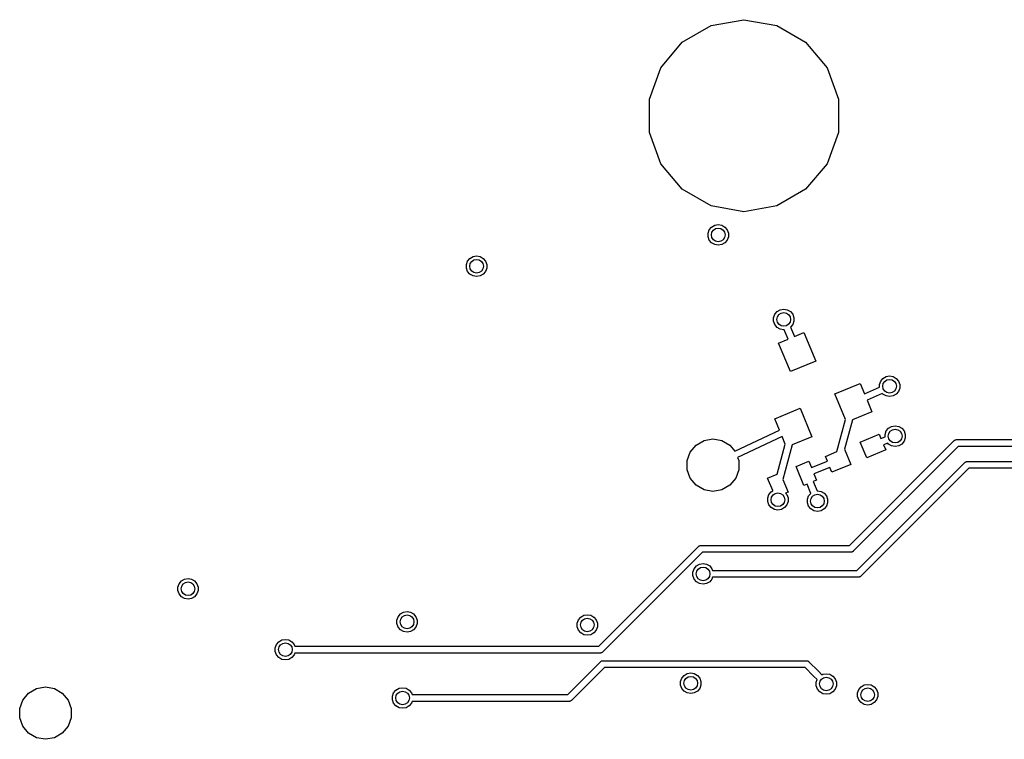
# Model space of a CAD drawing. Extents: x 85.4 to 167.1, y -165.3 to -88.8.
# Tile 3 of 12: x 91.1 to 119.9, y -109.8 to -88.8. Entities that reach past the tile are written whole.
import ezdxf

# ---------------------------------------------------------------- set-up
doc = ezdxf.new("R2010")
doc.units = 0
doc.header["$MEASUREMENT"] = 0
doc.layers.add('BLACK', color=7, linetype='CONTINUOUS')

msp = doc.modelspace()

# ---------------------------------------------------------------- linework, layer by layer
at = {"layer": 'Black'}
for p, q in [((111.345, -88.9949), (112.305, -88.8257)), ((112.305, -88.8257), (113.264, -88.9949)), ((110.502, -89.4819), (111.345, -88.9949)), ((113.264, -88.9949), (114.108, -89.4819)), ((109.876, -90.2281), (110.502, -89.4819)), ((114.108, -89.4819), (114.734, -90.2281)), ((109.543, -91.1434), (109.876, -90.2281)), ((114.734, -90.2281), (115.067, -91.1434)), ((109.543, -92.1174), (109.543, -91.1434)), ((115.067, -91.1434), (115.067, -92.1174)), ((109.876, -93.0327), (109.543, -92.1174)), ((115.067, -92.1174), (114.734, -93.0327)), ((110.502, -93.7789), (109.876, -93.0327)), ((114.734, -93.0327), (114.108, -93.7789)), ((111.345, -94.2659), (110.502, -93.7789)), ((114.108, -93.7789), (113.264, -94.2659)), ((112.305, -94.4351), (111.345, -94.2659)), ((113.264, -94.2659), (112.305, -94.4351)), ((111.292, -94.9647), (111.359, -94.8846)), ((111.359, -94.8846), (111.45, -94.8323)), ((111.45, -94.8323), (111.553, -94.8141)), ((111.553, -94.8141), (111.656, -94.8323)), ((111.656, -94.8323), (111.746, -94.8846)), ((111.746, -94.8846), (111.814, -94.9647)), ((111.256, -95.063), (111.292, -94.9647)), ((111.256, -95.1676), (111.256, -95.063)), ((111.292, -95.2659), (111.256, -95.1676)), ((111.814, -94.9647), (111.849, -95.063)), ((111.849, -95.1676), (111.814, -95.2659)), ((111.849, -95.063), (111.849, -95.1676)), ((111.359, -95.346), (111.292, -95.2659)), ((111.45, -95.3983), (111.359, -95.346)), ((111.553, -95.4164), (111.45, -95.3983)), ((111.656, -95.3983), (111.553, -95.4164)), ((111.746, -95.346), (111.656, -95.3983)), ((111.814, -95.2659), (111.746, -95.346)), ((104.231, -95.8791), (104.298, -95.799)), ((104.298, -95.799), (104.389, -95.7467)), ((104.389, -95.7467), (104.492, -95.7285)), ((104.492, -95.7285), (104.595, -95.7467)), ((104.595, -95.7467), (104.685, -95.799)), ((104.685, -95.799), (104.752, -95.8791)), ((104.195, -95.9774), (104.231, -95.8791)), ((104.195, -96.082), (104.195, -95.9774)), ((104.231, -96.1803), (104.195, -96.082)), ((104.752, -95.8791), (104.788, -95.9774)), ((104.788, -96.082), (104.752, -96.1803)), ((104.788, -95.9774), (104.788, -96.082)), ((104.298, -96.2604), (104.231, -96.1803)), ((104.389, -96.3127), (104.298, -96.2604)), ((104.492, -96.3308), (104.389, -96.3127)), ((104.595, -96.3127), (104.492, -96.3308)), ((104.685, -96.2604), (104.595, -96.3127)), ((104.752, -96.1803), (104.685, -96.2604)), ((113.171, -97.5319), (113.207, -97.4336)), ((113.171, -97.6365), (113.171, -97.5319)), ((113.207, -97.4336), (113.274, -97.3535)), ((113.274, -97.3535), (113.365, -97.3012)), ((113.365, -97.3012), (113.468, -97.283)), ((113.468, -97.283), (113.571, -97.3012)), ((113.571, -97.3012), (113.662, -97.3535)), ((113.662, -97.3535), (113.729, -97.4336)), ((113.729, -97.4336), (113.765, -97.5319)), ((113.765, -97.5319), (113.765, -97.6365)), ((113.207, -97.7347), (113.171, -97.6365)), ((113.274, -97.8149), (113.207, -97.7347)), ((113.365, -97.8671), (113.274, -97.8149)), ((113.729, -97.7347), (113.668, -97.8072)), ((113.668, -97.8072), (113.781, -98.0807)), ((113.765, -97.6365), (113.729, -97.7347)), ((113.468, -97.8853), (113.365, -97.8671)), ((113.483, -97.8827), (113.468, -97.8853)), ((113.596, -98.1573), (113.483, -97.8827)), ((113.781, -98.0807), (114.057, -97.9663)), ((114.057, -97.9663), (114.402, -98.7978)), ((113.318, -98.2724), (113.596, -98.1573)), ((113.662, -99.1039), (113.318, -98.2724)), ((114.402, -98.7978), (113.662, -99.1039)), ((116.368, -99.3042), (116.459, -99.2519)), ((116.459, -99.2519), (116.562, -99.2337)), ((116.562, -99.2337), (116.665, -99.2519)), ((116.665, -99.2519), (116.755, -99.3042)), ((114.961, -99.7566), (115.7, -99.4505)), ((115.7, -99.4505), (115.829, -99.7603)), ((116.265, -99.4826), (116.301, -99.3843)), ((116.265, -99.5606), (116.265, -99.4826)), ((116.301, -99.3843), (116.368, -99.3042)), ((116.755, -99.3042), (116.823, -99.3843)), ((116.823, -99.3843), (116.858, -99.4826)), ((116.858, -99.4826), (116.858, -99.5872)), ((115.271, -100.505), (114.961, -99.7566)), ((115.829, -99.7603), (116.265, -99.5606)), ((116.349, -99.7423), (115.905, -99.9452)), ((116.368, -99.7656), (116.349, -99.7423)), ((116.459, -99.8179), (116.368, -99.7656)), ((116.562, -99.836), (116.459, -99.8179)), ((116.665, -99.8179), (116.562, -99.836)), ((116.755, -99.7656), (116.665, -99.8179)), ((116.823, -99.6855), (116.755, -99.7656)), ((116.858, -99.5872), (116.823, -99.6855)), ((115.905, -99.9452), (116.045, -100.282)), ((113.206, -100.484), (113.945, -100.178)), ((113.945, -100.178), (114.289, -101.009)), ((116.045, -100.282), (115.474, -100.518)), ((113.346, -100.823), (113.206, -100.484)), ((115.022, -101.445), (115.271, -100.505)), ((115.474, -100.518), (115.248, -101.375)), ((116.621, -100.71), (116.724, -100.692)), ((116.724, -100.692), (116.827, -100.71)), ((112.041, -101.432), (113.346, -100.823)), ((115.701, -101.164), (116.256, -100.934)), ((116.256, -100.934), (116.31, -101.066)), ((116.428, -100.941), (116.464, -100.842)), ((116.428, -101.015), (116.428, -100.941)), ((116.464, -100.842), (116.531, -100.762)), ((116.531, -100.762), (116.621, -100.71)), ((116.827, -100.71), (116.918, -100.762)), ((116.918, -100.762), (116.985, -100.842)), ((116.985, -100.842), (117.021, -100.941)), ((117.021, -100.941), (117.021, -101.045)), ((110.738, -101.459), (110.909, -101.255)), ((110.909, -101.255), (111.139, -101.122)), ((111.139, -101.122), (111.4, -101.076)), ((111.4, -101.076), (111.662, -101.122)), ((111.662, -101.122), (111.892, -101.255)), ((111.892, -101.255), (112.041, -101.432)), ((113.423, -101.008), (112.12, -101.616)), ((113.278, -102.108), (113.514, -101.229)), ((113.514, -101.229), (113.423, -101.008)), ((113.717, -101.246), (113.444, -102.26)), ((114.289, -101.009), (113.717, -101.246)), ((115.388, -104.185), (118.45, -101.122)), ((115.893, -101.626), (115.701, -101.164)), ((116.31, -101.066), (116.428, -101.015)), ((116.509, -101.197), (116.387, -101.251)), ((116.387, -101.251), (116.447, -101.396)), ((116.531, -101.224), (116.509, -101.197)), ((116.621, -101.276), (116.531, -101.224)), ((116.724, -101.294), (116.621, -101.276)), ((116.827, -101.276), (116.724, -101.294)), ((116.918, -101.224), (116.827, -101.276)), ((116.985, -101.143), (116.918, -101.224)), ((117.021, -101.045), (116.985, -101.143)), ((118.45, -101.122), (118.454, -101.119)), ((118.454, -101.119), (118.457, -101.116)), ((118.457, -101.116), (118.468, -101.109)), ((118.468, -101.109), (118.479, -101.102)), ((118.479, -101.102), (118.483, -101.101)), ((118.483, -101.101), (118.487, -101.098)), ((118.487, -101.098), (118.5, -101.096)), ((118.5, -101.096), (118.512, -101.093)), ((118.512, -101.093), (118.517, -101.093)), ((118.517, -101.093), (118.521, -101.092)), ((118.521, -101.092), (131.496, -101.092)), ((110.647, -101.708), (110.738, -101.459)), ((114.685, -101.585), (115.022, -101.445)), ((115.248, -101.375), (115.431, -101.817)), ((118.563, -101.292), (115.5, -104.355)), ((116.447, -101.396), (115.893, -101.626)), ((131.496, -101.292), (118.563, -101.292)), ((110.647, -101.974), (110.647, -101.708)), ((112.12, -101.616), (112.154, -101.708)), ((112.154, -101.708), (112.154, -101.974)), ((113.828, -101.88), (114.198, -101.727)), ((114.198, -101.727), (114.275, -101.913)), ((114.275, -101.913), (114.742, -101.722)), ((114.742, -101.722), (114.685, -101.585)), ((115.431, -101.817), (114.876, -102.047)), ((115.606, -104.916), (118.76, -101.762)), ((118.76, -101.762), (118.764, -101.76)), ((118.764, -101.76), (118.766, -101.756)), ((118.766, -101.756), (118.778, -101.75)), ((118.778, -101.75), (118.788, -101.742)), ((118.788, -101.742), (118.793, -101.741)), ((118.793, -101.741), (118.796, -101.739)), ((118.796, -101.739), (118.809, -101.737)), ((118.809, -101.737), (118.822, -101.733)), ((118.822, -101.733), (118.826, -101.734)), ((118.826, -101.734), (118.831, -101.733)), ((118.831, -101.733), (132.475, -101.733)), ((110.738, -102.224), (110.647, -101.974)), ((112.154, -101.974), (112.063, -102.224)), ((112.997, -102.224), (113.278, -102.108)), ((114.058, -102.434), (113.828, -101.88)), ((114.818, -101.907), (114.351, -102.097)), ((114.351, -102.097), (114.427, -102.281)), ((114.876, -102.047), (114.818, -101.907)), ((118.872, -101.933), (115.718, -105.087)), ((132.475, -101.933), (118.872, -101.933)), ((110.909, -102.427), (110.738, -102.224)), ((111.139, -102.56), (110.909, -102.427)), ((111.892, -102.427), (111.662, -102.56)), ((112.063, -102.224), (111.892, -102.427)), ((113.146, -102.585), (112.997, -102.224)), ((113.444, -102.26), (113.596, -102.626)), ((114.148, -102.397), (114.058, -102.434)), ((114.256, -102.665), (114.148, -102.397)), ((114.427, -102.281), (114.332, -102.32)), ((114.332, -102.32), (114.442, -102.591)), ((111.4, -102.606), (111.139, -102.56)), ((111.662, -102.56), (111.4, -102.606)), ((113, -102.797), (113.035, -102.699)), ((113.035, -102.699), (113.103, -102.619)), ((113.103, -102.619), (113.146, -102.594)), ((113.146, -102.594), (113.146, -102.585)), ((113.596, -102.626), (113.521, -102.656)), ((113.521, -102.656), (113.557, -102.699)), ((113.557, -102.699), (113.593, -102.797)), ((114.194, -102.739), (114.256, -102.665)), ((114.442, -102.591), (114.454, -102.589)), ((114.454, -102.589), (114.557, -102.607)), ((114.557, -102.607), (114.648, -102.659)), ((114.648, -102.659), (114.715, -102.739)), ((113, -102.902), (113, -102.797)), ((113.035, -103), (113, -102.902)), ((113.103, -103.08), (113.035, -103)), ((113.557, -103), (113.49, -103.08)), ((113.593, -102.902), (113.557, -103)), ((113.593, -102.797), (113.593, -102.902)), ((114.158, -102.838), (114.194, -102.739)), ((114.158, -102.942), (114.158, -102.838)), ((114.194, -103.04), (114.158, -102.942)), ((114.715, -102.739), (114.751, -102.838)), ((114.751, -102.942), (114.715, -103.04)), ((114.751, -102.838), (114.751, -102.942)), ((113.193, -103.133), (113.103, -103.08)), ((113.296, -103.151), (113.193, -103.133)), ((113.399, -103.133), (113.296, -103.151)), ((113.49, -103.08), (113.399, -103.133)), ((114.261, -103.12), (114.194, -103.04)), ((114.351, -103.173), (114.261, -103.12)), ((114.454, -103.191), (114.351, -103.173)), ((114.557, -103.173), (114.454, -103.191)), ((114.648, -103.12), (114.557, -103.173)), ((114.715, -103.04), (114.648, -103.12)), ((108.062, -107.131), (110.979, -104.214)), ((111.091, -104.385), (108.174, -107.302)), ((110.979, -104.214), (110.983, -104.211)), ((110.983, -104.211), (110.986, -104.208)), ((110.986, -104.208), (110.997, -104.202)), ((110.997, -104.202), (111.008, -104.194)), ((111.008, -104.194), (111.012, -104.193)), ((111.012, -104.193), (111.016, -104.191)), ((111.016, -104.191), (111.029, -104.188)), ((111.029, -104.188), (111.041, -104.185)), ((111.041, -104.185), (111.046, -104.185)), ((111.046, -104.185), (111.05, -104.185)), ((111.05, -104.185), (115.388, -104.185)), ((115.429, -104.385), (111.091, -104.385)), ((115.433, -104.384), (115.429, -104.385)), ((115.438, -104.384), (115.433, -104.384)), ((115.45, -104.381), (115.438, -104.384)), ((115.463, -104.379), (115.45, -104.381)), ((115.467, -104.376), (115.463, -104.379)), ((115.471, -104.375), (115.467, -104.376)), ((115.482, -104.368), (115.471, -104.375)), ((115.493, -104.361), (115.482, -104.368)), ((115.496, -104.358), (115.493, -104.361)), ((115.5, -104.355), (115.496, -104.358)), ((110.917, -104.785), (111.008, -104.733)), ((111.008, -104.733), (111.111, -104.715)), ((111.111, -104.715), (111.214, -104.733)), ((111.214, -104.733), (111.304, -104.785)), ((110.814, -104.964), (110.85, -104.865)), ((110.814, -105.068), (110.814, -104.964)), ((110.85, -104.865), (110.917, -104.785)), ((111.304, -104.785), (111.371, -104.865)), ((111.371, -104.865), (111.39, -104.916)), ((111.39, -104.916), (111.535, -104.916)), ((111.535, -104.916), (115.606, -104.916)), ((95.7623, -105.401), (95.7981, -105.303)), ((95.7981, -105.303), (95.8653, -105.222)), ((95.8653, -105.222), (95.9559, -105.17)), ((95.9559, -105.17), (96.0589, -105.152)), ((96.0589, -105.152), (96.1619, -105.17)), ((96.1619, -105.17), (96.2525, -105.222)), ((96.2525, -105.222), (96.3197, -105.303)), ((96.3197, -105.303), (96.3555, -105.401)), ((110.85, -105.167), (110.814, -105.068)), ((110.917, -105.247), (110.85, -105.167)), ((111.008, -105.299), (110.917, -105.247)), ((111.111, -105.317), (111.008, -105.299)), ((111.214, -105.299), (111.111, -105.317)), ((111.304, -105.247), (111.214, -105.299)), ((111.371, -105.167), (111.304, -105.247)), ((111.39, -105.116), (111.371, -105.167)), ((111.535, -105.116), (111.39, -105.116)), ((115.648, -105.116), (111.535, -105.116)), ((115.652, -105.115), (115.648, -105.116)), ((115.656, -105.116), (115.652, -105.115)), ((115.669, -105.112), (115.656, -105.116)), ((115.682, -105.11), (115.669, -105.112)), ((115.686, -105.108), (115.682, -105.11)), ((115.69, -105.107), (115.686, -105.108)), ((115.701, -105.099), (115.69, -105.107)), ((115.712, -105.093), (115.701, -105.099)), ((115.715, -105.089), (115.712, -105.093)), ((115.718, -105.087), (115.715, -105.089)), ((95.7623, -105.505), (95.7623, -105.401)), ((95.7981, -105.604), (95.7623, -105.505)), ((96.3555, -105.505), (96.3197, -105.604)), ((96.3555, -105.401), (96.3555, -105.505)), ((95.8653, -105.684), (95.7981, -105.604)), ((95.9559, -105.736), (95.8653, -105.684)), ((96.0589, -105.754), (95.9559, -105.736)), ((96.1619, -105.736), (96.0589, -105.754)), ((96.2525, -105.684), (96.1619, -105.736)), ((96.3197, -105.604), (96.2525, -105.684)), ((102.266, -106.188), (102.357, -106.135)), ((102.357, -106.135), (102.46, -106.117)), ((102.46, -106.117), (102.563, -106.135)), ((102.563, -106.135), (102.653, -106.188)), ((102.163, -106.366), (102.199, -106.268)), ((102.163, -106.471), (102.163, -106.366)), ((102.199, -106.268), (102.266, -106.188)), ((102.653, -106.188), (102.72, -106.268)), ((102.72, -106.268), (102.756, -106.366)), ((102.756, -106.366), (102.756, -106.471)), ((107.431, -106.457), (107.467, -106.359)), ((107.431, -106.562), (107.431, -106.457)), ((107.467, -106.359), (107.534, -106.279)), ((107.534, -106.279), (107.625, -106.227)), ((107.625, -106.227), (107.728, -106.209)), ((107.728, -106.209), (107.831, -106.227)), ((107.831, -106.227), (107.921, -106.279)), ((107.921, -106.279), (107.988, -106.359)), ((107.988, -106.359), (108.024, -106.457)), ((108.024, -106.457), (108.024, -106.562)), ((102.199, -106.569), (102.163, -106.471)), ((102.266, -106.649), (102.199, -106.569)), ((102.357, -106.701), (102.266, -106.649)), ((102.46, -106.719), (102.357, -106.701)), ((102.563, -106.701), (102.46, -106.719)), ((102.653, -106.649), (102.563, -106.701)), ((102.72, -106.569), (102.653, -106.649)), ((102.756, -106.471), (102.72, -106.569)), ((107.467, -106.66), (107.431, -106.562)), ((107.534, -106.74), (107.467, -106.66)), ((107.625, -106.793), (107.534, -106.74)), ((107.921, -106.74), (107.831, -106.793)), ((107.988, -106.66), (107.921, -106.74)), ((108.024, -106.562), (107.988, -106.66)), ((98.6429, -107.081), (98.7101, -107)), ((98.7101, -107), (98.8007, -106.948)), ((98.8007, -106.948), (98.9037, -106.93)), ((98.9037, -106.93), (99.0067, -106.948)), ((99.0067, -106.948), (99.0973, -107)), ((99.0973, -107), (99.1645, -107.081)), ((107.728, -106.811), (107.625, -106.793)), ((107.831, -106.793), (107.728, -106.811)), ((98.6071, -107.179), (98.6429, -107.081)), ((98.6071, -107.283), (98.6071, -107.179)), ((98.6429, -107.382), (98.6071, -107.283)), ((99.1645, -107.081), (99.1829, -107.131)), ((99.1829, -107.131), (108.062, -107.131)), ((108.138, -107.325), (108.125, -107.327)), ((108.142, -107.323), (108.138, -107.325)), ((108.146, -107.322), (108.142, -107.323)), ((108.157, -107.314), (108.146, -107.322)), ((108.168, -107.308), (108.157, -107.314)), ((108.171, -107.304), (108.168, -107.308)), ((108.174, -107.302), (108.171, -107.304)), ((98.7101, -107.462), (98.6429, -107.382)), ((98.8007, -107.514), (98.7101, -107.462)), ((98.9037, -107.532), (98.8007, -107.514)), ((99.0067, -107.514), (98.9037, -107.532)), ((99.0973, -107.462), (99.0067, -107.514)), ((99.1645, -107.382), (99.0973, -107.462)), ((99.1829, -107.331), (99.1645, -107.382)), ((108.104, -107.331), (99.1829, -107.331)), ((107.154, -108.543), (108.115, -107.582)), ((108.108, -107.33), (108.104, -107.331)), ((108.112, -107.331), (108.108, -107.33)), ((108.125, -107.327), (108.112, -107.331)), ((108.115, -107.582), (108.119, -107.579)), ((108.119, -107.579), (108.122, -107.576)), ((108.122, -107.576), (108.133, -107.57)), ((108.133, -107.57), (108.144, -107.562)), ((108.144, -107.562), (108.148, -107.561)), ((108.148, -107.561), (108.152, -107.559)), ((108.152, -107.559), (108.165, -107.556)), ((108.165, -107.556), (108.177, -107.553)), ((108.177, -107.553), (108.182, -107.553)), ((108.182, -107.553), (108.186, -107.553)), ((108.186, -107.553), (114.131, -107.553)), ((114.131, -107.553), (114.135, -107.553)), ((114.135, -107.553), (114.14, -107.553)), ((114.14, -107.553), (114.152, -107.556)), ((114.152, -107.556), (114.165, -107.559)), ((114.165, -107.559), (114.169, -107.561)), ((114.169, -107.561), (114.173, -107.562)), ((114.173, -107.562), (114.184, -107.57)), ((114.184, -107.57), (114.195, -107.576)), ((114.195, -107.576), (114.198, -107.579)), ((114.198, -107.579), (114.202, -107.582)), ((114.202, -107.582), (114.483, -107.863)), ((108.227, -107.753), (107.266, -108.714)), ((114.09, -107.753), (108.227, -107.753)), ((114.341, -108.004), (114.09, -107.753)), ((114.483, -107.863), (114.584, -107.965)), ((110.455, -108.16), (110.491, -108.062)), ((110.455, -108.265), (110.455, -108.16)), ((110.491, -108.062), (110.558, -107.982)), ((110.558, -107.982), (110.649, -107.93)), ((110.649, -107.93), (110.752, -107.912)), ((110.752, -107.912), (110.855, -107.93)), ((110.855, -107.93), (110.945, -107.982)), ((110.945, -107.982), (111.012, -108.062)), ((111.012, -108.062), (111.048, -108.16)), ((111.048, -108.16), (111.048, -108.265)), ((114.443, -108.106), (114.341, -108.004)), ((114.415, -108.181), (114.443, -108.106)), ((114.415, -108.286), (114.415, -108.181)), ((114.584, -107.965), (114.609, -107.951)), ((114.609, -107.951), (114.712, -107.933)), ((114.712, -107.933), (114.815, -107.951)), ((114.815, -107.951), (114.905, -108.003)), ((114.905, -108.003), (114.973, -108.083)), ((114.973, -108.083), (115.008, -108.181)), ((115.008, -108.181), (115.008, -108.286)), ((91.4016, -108.499), (91.6317, -108.367)), ((91.6317, -108.367), (91.8933, -108.32)), ((91.8933, -108.32), (92.1549, -108.367)), ((92.1549, -108.367), (92.385, -108.499)), ((102.067, -108.493), (102.134, -108.413)), ((102.134, -108.413), (102.225, -108.36)), ((102.225, -108.36), (102.328, -108.342)), ((102.328, -108.342), (102.431, -108.36)), ((102.431, -108.36), (102.521, -108.413)), ((102.521, -108.413), (102.588, -108.493)), ((110.491, -108.363), (110.455, -108.265)), ((110.558, -108.443), (110.491, -108.363)), ((110.649, -108.496), (110.558, -108.443)), ((110.945, -108.443), (110.855, -108.496)), ((111.012, -108.363), (110.945, -108.443)), ((111.048, -108.265), (111.012, -108.363)), ((114.451, -108.384), (114.415, -108.286)), ((114.518, -108.464), (114.451, -108.384)), ((114.609, -108.517), (114.518, -108.464)), ((114.905, -108.464), (114.815, -108.517)), ((114.973, -108.384), (114.905, -108.464)), ((115.008, -108.286), (114.973, -108.384)), ((115.624, -108.494), (115.66, -108.396)), ((115.66, -108.396), (115.727, -108.316)), ((115.727, -108.316), (115.818, -108.263)), ((115.818, -108.263), (115.921, -108.245)), ((115.921, -108.245), (116.024, -108.263)), ((116.024, -108.263), (116.114, -108.316)), ((116.114, -108.316), (116.182, -108.396)), ((116.182, -108.396), (116.217, -108.494)), ((91.14, -108.952), (91.2309, -108.703)), ((91.2309, -108.703), (91.4016, -108.499)), ((92.385, -108.499), (92.5557, -108.703)), ((92.5557, -108.703), (92.6466, -108.952)), ((102.031, -108.591), (102.067, -108.493)), ((102.031, -108.696), (102.031, -108.591)), ((102.067, -108.794), (102.031, -108.696)), ((102.588, -108.493), (102.607, -108.543)), ((102.607, -108.743), (102.588, -108.794)), ((102.607, -108.543), (107.154, -108.543)), ((107.195, -108.743), (102.607, -108.743)), ((107.2, -108.743), (107.195, -108.743)), ((107.204, -108.743), (107.2, -108.743)), ((107.217, -108.74), (107.204, -108.743)), ((107.23, -108.737), (107.217, -108.74)), ((107.233, -108.735), (107.23, -108.737)), ((107.238, -108.734), (107.233, -108.735)), ((107.248, -108.726), (107.238, -108.734)), ((107.26, -108.72), (107.248, -108.726)), ((107.262, -108.717), (107.26, -108.72)), ((107.266, -108.714), (107.262, -108.717)), ((110.752, -108.514), (110.649, -108.496)), ((110.855, -108.496), (110.752, -108.514)), ((114.712, -108.535), (114.609, -108.517)), ((114.815, -108.517), (114.712, -108.535)), ((115.624, -108.599), (115.624, -108.494)), ((115.66, -108.697), (115.624, -108.599)), ((115.727, -108.777), (115.66, -108.697)), ((116.182, -108.697), (116.114, -108.777)), ((116.217, -108.599), (116.182, -108.697)), ((116.217, -108.494), (116.217, -108.599)), ((91.14, -109.218), (91.14, -108.952)), ((92.6466, -108.952), (92.6466, -109.218)), ((102.134, -108.874), (102.067, -108.794)), ((102.225, -108.926), (102.134, -108.874)), ((102.328, -108.944), (102.225, -108.926)), ((102.431, -108.926), (102.328, -108.944)), ((102.521, -108.874), (102.431, -108.926)), ((102.588, -108.794), (102.521, -108.874)), ((115.818, -108.829), (115.727, -108.777)), ((115.921, -108.848), (115.818, -108.829)), ((116.024, -108.829), (115.921, -108.848)), ((116.114, -108.777), (116.024, -108.829)), ((91.2309, -109.468), (91.14, -109.218)), ((92.6466, -109.218), (92.5557, -109.468)), ((91.4016, -109.671), (91.2309, -109.468)), ((92.5557, -109.468), (92.385, -109.671)), ((91.6317, -109.804), (91.4016, -109.671)), ((91.8933, -109.85), (91.6317, -109.804)), ((92.1549, -109.804), (91.8933, -109.85)), ((92.385, -109.671), (92.1549, -109.804))]:
    msp.add_line(p, q, dxfattribs=at)
for centre in [(111.553, -95.1153), (104.492, -96.0297), (113.468, -97.5842), (116.562, -99.5349), (116.724, -100.993), (113.296, -102.85), (114.454, -102.89), (111.111, -105.016), (96.0589, -105.453), (102.46, -106.418), (107.728, -106.51), (98.9037, -107.231), (110.752, -108.213), (114.712, -108.234), (102.328, -108.643), (115.921, -108.546)]:
    msp.add_circle(centre, 0.2, dxfattribs=at)

doc.saveas('drawing.dxf')
